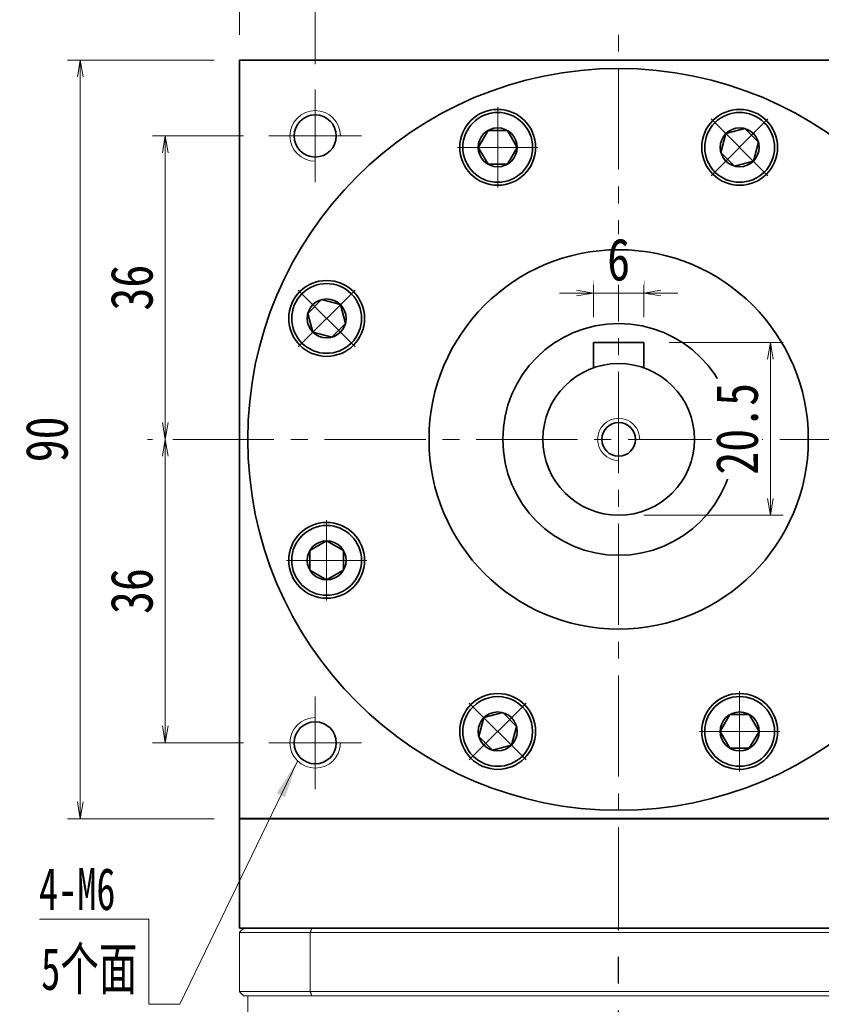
# Model space of a CAD drawing. Header units: millimetres. Extents: x -15 to 667, y 0 to 470.
# Tile 7 of 9: x 334 to 429, y 291 to 408. Entities that reach past the tile are written whole.
import ezdxf

# ---------------------------------------------------------------- set-up
doc = ezdxf.new("R2010")
doc.units = ezdxf.units.MM
doc.set_wipeout_variables(frame=1)
doc.linetypes.add('CENTER2', pattern=[28.575, 19.05, -3.175, 3.175, -3.175])
doc.linetypes.add('点画线', pattern=[18, 12, -2, 2, -2])
doc.layers.add('3中心线层', color=1, linetype='CENTER2')
for name, color, linetype, lineweight in [('EB0', 7, 'Continuous', 35), ('中心线层', 1, '点画线', 18), ('尺寸线层', 3, 'Continuous', 18), ('粗实线', 7, 'Continuous', 40), ('粗实线层', 7, 'Continuous', 35)]:
    doc.layers.add(name, color=color, linetype=linetype, lineweight=lineweight)
doc.styles.add('宋体', font='SimSun.ttf', dxfattribs={"width": 0.8})
doc.styles.add('标准', font='txt', dxfattribs={"width": 0.667})
doc.dimstyles.new('A水平标注$0', dxfattribs={"dimtxt": 3.5, "dimasz": 2, "dimexe": 1.5, "dimexo": 3, "dimgap": 1.1, "dimtad": 1, "dimtoh": 1, "dimdec": 4, "dimdsep": 46, "dimtxsty": '宋体', "dimblk": 'OPEN', "dimcen": 3, "dimclrd": 3, "dimclre": 3, "dimclrt": 6, "dimadec": 0, "dimazin": 0, "dimtm": 1e-09, "dimtfac": 1, "dimtdec": 4, "dimtix": 1, "dimtmove": 0, "dimatfit": 3, "dimldrblk": 'OPEN', "dimfxl": 0, "dimlwd": 13, "dimlwe": 13, "dimarcsym": 0})

# ---------------------------------------------------------------- blocks, each defined once
blk = doc.blocks.new('_Open')
at = {"color": 0, "linetype": 'ByBlock', "lineweight": -2}
for p, q in [((-1, 0.167), (0, 0)), ((-1, -0.167), (0, 0)), ((0, 0), (-1, 0))]:
    blk.add_line(p, q, dxfattribs=at)
blk = doc.blocks.new('*D14')
at = {"layer": 'Defpoints', "color": 0, "transparency": 16777216}
for p in [(449.89, 425.82), (359.89, 403.16), (449.89, 403.16)]:
    blk.add_point(p, dxfattribs=at)
at = {"layer": '尺寸线层', "color": 3, "lineweight": 13, "transparency": 16777216}
for p, q in [((359.89, 406.16), (359.89, 427.32)), ((449.89, 406.16), (449.89, 427.32)), ((361.89, 425.82), (447.89, 425.82))]:
    blk.add_line(p, q, dxfattribs=at)
at = {"layer": '尺寸线层', "color": 3, "lineweight": 13, "transparency": 16777216, "xscale": 2, "yscale": 2, "zscale": 2, "rotation": 180}
blk.add_blockref('_Open', (359.89, 425.82), dxfattribs=at)
at = {"layer": '尺寸线层', "color": 3, "lineweight": 13, "transparency": 16777216, "xscale": 2, "yscale": 2, "zscale": 2}
blk.add_blockref('_Open', (449.89, 425.82), dxfattribs=at)
at = {"layer": '尺寸线层', "color": 6, "transparency": 16777216, "insert": (403.76, 429.76), "char_height": 5, "attachment_point": 5, "style": '宋体', "bg_fill": 3, "box_fill_scale": 1.1, "bg_fill_color": 257, "bg_fill_transparency": 0}
blk.add_mtext('90', dxfattribs=at)
blk = doc.blocks.new('*D15')
at = {"layer": 'Defpoints', "color": 0, "transparency": 16777216}
for p in [(368.89, 410.77), (404.89, 406.16), (368.89, 399.66)]:
    blk.add_point(p, dxfattribs=at)
at = {"layer": '尺寸线层', "color": 3, "lineweight": 13, "transparency": 16777216}
for p, q in [((368.89, 402.66), (368.89, 412.27)), ((404.89, 409.16), (404.89, 412.27)), ((402.89, 410.77), (370.89, 410.77))]:
    blk.add_line(p, q, dxfattribs=at)
at = {"layer": '尺寸线层', "color": 3, "lineweight": 13, "transparency": 16777216, "xscale": 2, "yscale": 2, "zscale": 2, "rotation": 180}
blk.add_blockref('_Open', (368.89, 410.77), dxfattribs=at)
at = {"layer": '尺寸线层', "color": 3, "lineweight": 13, "transparency": 16777216, "xscale": 2, "yscale": 2, "zscale": 2}
blk.add_blockref('_Open', (404.89, 410.77), dxfattribs=at)
at = {"layer": '尺寸线层', "color": 6, "transparency": 16777216, "insert": (386.89, 414.72), "char_height": 5, "attachment_point": 5, "style": '宋体', "bg_fill": 3, "box_fill_scale": 1.1, "bg_fill_color": 257, "bg_fill_transparency": 0}
blk.add_mtext('36', dxfattribs=at)
blk = doc.blocks.new('*D16')
at = {"layer": 'Defpoints', "color": 0, "transparency": 16777216}
for p in [(440.89, 410.77), (404.89, 406.16), (440.89, 399.66)]:
    blk.add_point(p, dxfattribs=at)
at = {"layer": '尺寸线层', "color": 3, "lineweight": 13, "transparency": 16777216}
for p, q in [((404.89, 409.16), (404.89, 412.27)), ((440.89, 402.66), (440.89, 412.27)), ((406.89, 410.77), (438.89, 410.77))]:
    blk.add_line(p, q, dxfattribs=at)
at = {"layer": '尺寸线层', "color": 3, "lineweight": 13, "transparency": 16777216, "xscale": 2, "yscale": 2, "zscale": 2, "rotation": 180}
blk.add_blockref('_Open', (404.89, 410.77), dxfattribs=at)
at = {"layer": '尺寸线层', "color": 3, "lineweight": 13, "transparency": 16777216, "xscale": 2, "yscale": 2, "zscale": 2}
blk.add_blockref('_Open', (440.89, 410.77), dxfattribs=at)
at = {"layer": '尺寸线层', "color": 6, "transparency": 16777216, "insert": (422.89, 414.72), "char_height": 5, "attachment_point": 5, "style": '宋体', "bg_fill": 3, "box_fill_scale": 1.1, "bg_fill_color": 257, "bg_fill_transparency": 0}
blk.add_mtext('36', dxfattribs=at)
blk = doc.blocks.new('*D17')
at = {"layer": 'Defpoints', "color": 0, "transparency": 16777216}
for p in [(363.39, 394.16), (351.09, 358.16), (352, 358.16)]:
    blk.add_point(p, dxfattribs=at)
at = {"layer": '尺寸线层', "color": 3, "lineweight": 13, "transparency": 16777216}
for p, q in [((360.39, 394.16), (349.59, 394.16)), ((351.09, 392.16), (351.09, 360.16)), ((349, 358.16), (349.59, 358.16))]:
    blk.add_line(p, q, dxfattribs=at)
at = {"layer": '尺寸线层', "color": 3, "lineweight": 13, "transparency": 16777216, "xscale": 2, "yscale": 2, "zscale": 2}
for p, rotation in [((351.09, 394.16), 90), ((351.09, 358.16), 270)]:
    blk.add_blockref('_Open', p, dxfattribs=dict(at, rotation=rotation))
at = {"layer": '尺寸线层', "color": 6, "transparency": 16777216, "insert": (347.14, 376.16), "char_height": 5, "attachment_point": 5, "rotation": 90, "style": '宋体', "bg_fill": 3, "box_fill_scale": 1.1, "bg_fill_color": 257, "bg_fill_transparency": 0}
blk.add_mtext('36', dxfattribs=at)
blk = doc.blocks.new('*D18')
at = {"layer": 'Defpoints', "color": 0, "transparency": 16777216}
for p in [(352, 358.16), (351.09, 322.16), (363.39, 322.16)]:
    blk.add_point(p, dxfattribs=at)
at = {"layer": '尺寸线层', "color": 3, "lineweight": 13, "transparency": 16777216}
for p, q in [((349, 358.16), (349.59, 358.16)), ((351.09, 356.16), (351.09, 324.16)), ((360.39, 322.16), (349.59, 322.16))]:
    blk.add_line(p, q, dxfattribs=at)
at = {"layer": '尺寸线层', "color": 3, "lineweight": 13, "transparency": 16777216, "xscale": 2, "yscale": 2, "zscale": 2}
for p, rotation in [((351.09, 358.16), 90), ((351.09, 322.16), 270)]:
    blk.add_blockref('_Open', p, dxfattribs=dict(at, rotation=rotation))
at = {"layer": '尺寸线层', "color": 6, "transparency": 16777216, "insert": (347.14, 340.16), "char_height": 5, "attachment_point": 5, "rotation": 90, "style": '宋体', "bg_fill": 3, "box_fill_scale": 1.1, "bg_fill_color": 257, "bg_fill_transparency": 0}
blk.add_mtext('36', dxfattribs=at)
blk = doc.blocks.new('*D22')
at = {"layer": 'Defpoints', "color": 0, "transparency": 16777216}
for p in [(407.89, 369.66), (404.89, 349.16), (422.89, 349.16)]:
    blk.add_point(p, dxfattribs=at)
at = {"layer": '尺寸线层', "color": 3, "lineweight": 13, "transparency": 16777216}
for p, q in [((410.89, 369.66), (424.39, 369.66)), ((422.89, 367.66), (422.89, 351.16)), ((407.89, 349.16), (424.39, 349.16))]:
    blk.add_line(p, q, dxfattribs=at)
at = {"layer": '尺寸线层', "color": 3, "lineweight": 13, "transparency": 16777216, "xscale": 2, "yscale": 2, "zscale": 2}
for p, rotation in [((422.89, 369.66), 90), ((422.89, 349.16), 270)]:
    blk.add_blockref('_Open', p, dxfattribs=dict(at, rotation=rotation))
at = {"layer": '尺寸线层', "color": 6, "transparency": 16777216, "insert": (418.95, 359.41), "char_height": 5, "attachment_point": 5, "rotation": 90, "style": '宋体', "bg_fill": 3, "box_fill_scale": 1.1, "bg_fill_color": 257, "bg_fill_transparency": 0}
blk.add_mtext('20.5', dxfattribs=at)
blk = doc.blocks.new('*D34')
at = {"layer": 'Defpoints', "color": 0, "transparency": 16777216}
for p in [(401.89, 375.51), (401.89, 369.66), (407.89, 369.66)]:
    blk.add_point(p, dxfattribs=at)
at = {"layer": '尺寸线层', "color": 3, "lineweight": 13, "transparency": 16777216}
for p, q in [((401.89, 372.66), (401.89, 377.01)), ((407.89, 372.66), (407.89, 377.01)), ((399.89, 375.51), (397.89, 375.51)), ((407.89, 375.51), (401.89, 375.51)), ((409.89, 375.51), (411.89, 375.51))]:
    blk.add_line(p, q, dxfattribs=at)
at = {"layer": '尺寸线层', "color": 3, "lineweight": 13, "transparency": 16777216, "xscale": 2, "yscale": 2, "zscale": 2}
blk.add_blockref('_Open', (401.89, 375.51), dxfattribs=at)
at = {"layer": '尺寸线层', "color": 3, "lineweight": 13, "transparency": 16777216, "xscale": 2, "yscale": 2, "zscale": 2, "rotation": 180}
blk.add_blockref('_Open', (407.89, 375.51), dxfattribs=at)
at = {"layer": '尺寸线层', "color": 6, "transparency": 16777216, "insert": (404.89, 379.46), "char_height": 5, "attachment_point": 5, "style": '宋体', "bg_fill": 3, "box_fill_scale": 1.1, "bg_fill_color": 257, "bg_fill_transparency": 0}
blk.add_mtext('6', dxfattribs=at)
blk = doc.blocks.new('*X6')
at = {"layer": '中心线层', "linetype": '点画线', "lineweight": 18}
for p, q in [((0, -4.76), (0, 4.76)), ((-4.76, 0), (4.76, 0))]:
    blk.add_line(p, q, dxfattribs=at)
at = {"layer": '粗实线层'}
for p, q in [((-2.31, 0), (-1.15, 2)), ((-1.15, 2), (1.15, 2)), ((2.31, 0), (1.15, 2)), ((2.31, 0), (1.15, 2)), ((-2.31, 0), (-1.15, -2)), ((2.31, 0), (1.15, -2)), ((-1.15, -2), (1.15, -2))]:
    blk.add_line(p, q, dxfattribs=at)
blk.add_circle((0, 0), 2.31, dxfattribs=at)
for start, end in [(0, 180), (180, 360)]:
    blk.add_arc((0, 0), 4.14, start, end, dxfattribs=at)
blk = doc.blocks.new('*D35')
at = {"layer": 'Defpoints', "color": 0, "transparency": 16777216}
for p in [(359.89, 403.16), (341.01, 313.16), (359.89, 313.16)]:
    blk.add_point(p, dxfattribs=at)
at = {"layer": '尺寸线层', "color": 3, "lineweight": 13, "transparency": 16777216}
for p, q in [((356.89, 403.16), (339.51, 403.16)), ((341.01, 401.16), (341.01, 315.16)), ((356.89, 313.16), (339.51, 313.16))]:
    blk.add_line(p, q, dxfattribs=at)
at = {"layer": '尺寸线层', "color": 3, "lineweight": 13, "transparency": 16777216, "xscale": 2, "yscale": 2, "zscale": 2}
for p, rotation in [((341.01, 403.16), 90), ((341.01, 313.16), 270)]:
    blk.add_blockref('_Open', p, dxfattribs=dict(at, rotation=rotation))
at = {"layer": '尺寸线层', "color": 6, "transparency": 16777216, "insert": (337.07, 358.16), "char_height": 5, "attachment_point": 5, "rotation": 90, "style": '宋体', "bg_fill": 3, "box_fill_scale": 1.1, "bg_fill_color": 257, "bg_fill_transparency": 0}
blk.add_mtext('90', dxfattribs=at)

msp = doc.modelspace()

# ---------------------------------------------------------------- hatches: boundary and pattern name
at = {"layer": '尺寸线层', "linetype": 'Continuous'}
msp.add_hatch(color=0, dxfattribs=at).paths.add_polyline_path([(366.76799, 319.99389), (365.31665, 315.69738), (364.30371, 316.18683)], flags=0)

# ---------------------------------------------------------------- linework, layer by layer
at = {"color": 7, "linetype": 'Continuous', "lineweight": 15}
for p, q in [((359.88785, 299.65532), (368.2955, 299.65532)), ((359.88785, 292.65532), (359.88785, 299.65532)), ((368.47357, 300.15532), (360.38785, 300.15532)), ((368.2955, 299.65532), (441.4802, 299.65532)), ((368.2955, 299.65532), (368.2955, 292.65532)), ((441.30213, 300.15532), (368.47357, 300.15532)), ((368.2955, 292.65532), (359.88785, 292.65532)), ((360.38785, 292.15532), (368.47357, 292.15532)), ((441.4802, 292.65532), (368.2955, 292.65532)), ((368.47357, 292.15532), (441.30213, 292.15532))]:
    msp.add_line(p, q, dxfattribs=at)
for points in [[(360.38785, 300.15532), (359.88785, 299.65532)], [(368.47357, 300.15532), (368.2955, 299.65532)], [(359.88785, 292.65532), (360.38785, 292.15532)], [(360.88785, 266.15532), (360.88785, 292.15532)], [(368.2955, 292.65532), (368.47357, 292.15532)]]:
    msp.add_open_spline(points, degree=1, dxfattribs=at)
at = {"layer": '3中心线层'}
msp.add_line((404.89135, 185.64142), (404.88931, 300.15532), dxfattribs=at)
at = {"layer": 'EB0'}
msp.add_line((449.88931, 300.15532), (359.88931, 300.15532), dxfattribs=at)
at = {"layer": '中心线层'}
for p, q in [((404.88931, 300.15532), (404.88931, 406.15532)), ((368.88931, 388.65532), (368.88931, 399.65532)), ((363.38931, 394.15532), (374.38931, 394.15532)), ((351.99743, 358.15532), (456.54143, 358.15532)), ((368.88931, 316.65532), (368.88931, 327.65532)), ((374.38931, 322.15532), (363.38931, 322.15532))]:
    msp.add_line(p, q, dxfattribs=at)
at = {"layer": '尺寸线层', "color": 0, "linetype": 'Continuous'}
msp.add_line((366.76799, 319.99389), (352.82442, 291.13695), dxfattribs=at)
at = {"layer": '尺寸线层', "color": 0}
for p, q in [((349.1508, 301.22605), (336.17588, 301.22605)), ((349.1508, 291.13695), (349.1508, 301.22605)), ((352.82442, 291.13695), (349.1508, 291.13695))]:
    msp.add_line(p, q, dxfattribs=at)
at = {"layer": '粗实线', "lineweight": 40}
msp.add_line((449.88931, 313.15532), (359.88931, 313.15532), dxfattribs=at)
at = {"layer": '粗实线层'}
for p, q in [((359.88931, 403.15532), (449.88931, 403.15532)), ((359.88931, 313.15532), (359.88931, 403.15532)), ((407.88931, 369.65532), (401.88931, 369.65532)), ((401.88931, 369.65532), (401.88931, 366.6406)), ((407.88931, 369.65532), (407.88931, 366.6406)), ((359.88931, 313.15532), (359.88931, 300.15532))]:
    msp.add_line(p, q, dxfattribs=at)
for centre, radius in [((390.53868, 392.8008), 4.5), ((419.23994, 392.8008), 4.5), ((368.88931, 394.15532), 2.5), ((370.24383, 372.50595), 4.5), ((404.88931, 358.15532), 13.75), ((370.24383, 343.80469), 4.5), ((390.53868, 323.50984), 4.5), ((419.23994, 323.50984), 4.5), ((368.88931, 322.15532), 2.5)]:
    msp.add_circle(centre, radius, dxfattribs=at)
at = {"layer": '粗实线层', "lineweight": 18}
for centre, start, end in [((368.88931, 394.15532), 360, 270), ((368.88931, 322.15532), 90, 360)]:
    msp.add_arc(centre, 3, start, end, dxfattribs=at)

# ---------------------------------------------------------------- texts
at = {"layer": '尺寸线层', "color": 0}
for s, style, width, p in [('4-M6', '标准', 0.667, (336.11817, 302.32537)), ('5个面', '宋体', 0.67, (336.37055, 292.85247))]:
    msp.add_text(s, height=5, dxfattribs=dict(at, style=style, width=width)).set_placement(p)

# ---------------------------------------------------------------- next in the draw order: dimensions: what is measured, and where the dimension line sits
at = {"layer": '尺寸线层'}
dim = msp.add_linear_dim(base=(449.88931, 425.8155), p1=(359.88931, 403.15532), p2=(449.88931, 403.15532), dimstyle='A水平标注$0', override={"dimtxt": 5, "dimgap": 1.5, "dimdec": 1, "dimpost": '<>', "dimblk": 'Open', "dimtvp": 0.1, "dimtfill": 1, "dimtfillclr": 256}, dxfattribs=at)
dim.commit()
dim.dimension.update_dxf_attribs({"geometry": '*D14', "text_midpoint": (403.75651, 425.8155), "dimtype": 160})
dim = msp.add_linear_dim(base=(351.08626, 358.15532), p1=(363.38931, 394.15532), p2=(351.99743, 358.15532), angle=270, dimstyle='A水平标注$0', override={"dimtxt": 5, "dimgap": 1.5, "dimdec": 1, "dimpost": '<>', "dimblk": 'Open', "dimtvp": 0.1, "dimtfill": 1, "dimtfillclr": 256}, dxfattribs=at)
dim.commit()
dim.dimension.update_dxf_attribs({"geometry": '*D17', "text_midpoint": (347.14213, 376.15532)})

# ---------------------------------------------------------------- next in the draw order: dimensions: what is measured, and where the dimension line sits
dim = msp.add_linear_dim(base=(368.88931, 410.77255), p1=(404.88931, 406.15532), p2=(368.88931, 399.65532), dimstyle='A水平标注$0', override={"dimtxt": 5, "dimgap": 1.5, "dimdec": 1, "dimpost": '<>', "dimblk": 'Open', "dimtvp": 0.1, "dimtfill": 1, "dimtfillclr": 256}, dxfattribs=at)
dim.commit()
dim.dimension.update_dxf_attribs({"geometry": '*D15', "text_midpoint": (386.88931, 414.71668)})
dim = msp.add_linear_dim(base=(351.08626, 322.15532), p1=(351.99743, 358.15532), p2=(363.38931, 322.15532), angle=270, dimstyle='A水平标注$0', override={"dimtxt": 5, "dimgap": 1.5, "dimdec": 1, "dimpost": '<>', "dimblk": 'Open', "dimtvp": 0.1, "dimtfill": 1, "dimtfillclr": 256}, dxfattribs=at)
dim.commit()
dim.dimension.update_dxf_attribs({"geometry": '*D18', "text_midpoint": (347.14213, 340.15532)})

# ---------------------------------------------------------------- next in the draw order: dimensions: what is measured, and where the dimension line sits
dim = msp.add_linear_dim(base=(440.88931, 410.77255), p1=(404.88931, 406.15532), p2=(440.88931, 399.65532), dimstyle='A水平标注$0', override={"dimtxt": 5, "dimgap": 1.5, "dimdec": 1, "dimpost": '<>', "dimblk": 'Open', "dimtvp": 0.1, "dimtfill": 1, "dimtfillclr": 256}, dxfattribs=at)
dim.commit()
dim.dimension.update_dxf_attribs({"geometry": '*D16', "text_midpoint": (422.88931, 414.71668)})
dim = msp.add_linear_dim(base=(341.00952, 313.15532), p1=(359.88931, 403.15532), p2=(359.88931, 313.15532), angle=270, dimstyle='A水平标注$0', override={"dimtxt": 5, "dimgap": 1.5, "dimdec": 1, "dimpost": '<>', "dimblk": 'Open', "dimtvp": 0.1, "dimtfill": 1, "dimtfillclr": 256}, dxfattribs=at)
dim.commit()
dim.dimension.update_dxf_attribs({"geometry": '*D35', "text_midpoint": (337.06539, 358.15532)})

# ---------------------------------------------------------------- next in the draw order: linework, layer by layer
at = {"layer": '粗实线层'}
msp.add_circle((404.88931, 358.15532), 44, dxfattribs=at)

# ---------------------------------------------------------------- next in the draw order: dimensions: what is measured, and where the dimension line sits
at = {"layer": '尺寸线层'}
dim = msp.add_linear_dim(base=(422.88931, 349.15532), p1=(407.88931, 369.65532), p2=(404.88931, 349.15532), angle=270, dimstyle='A水平标注$0', override={"dimtxt": 5, "dimgap": 1.5, "dimdec": 1, "dimpost": '<>', "dimblk": 'Open', "dimtvp": 0.1, "dimtfill": 1, "dimtfillclr": 256}, dxfattribs=at)
dim.commit()
dim.dimension.update_dxf_attribs({"geometry": '*D22', "text_midpoint": (418.94517, 359.40532)})

# ---------------------------------------------------------------- next in the draw order: wipeouts: each hides what was drawn before it
for points in [[(394.67868, 392.8008), (394.67861, 392.82507), (394.6784, 392.84933), (394.67804, 392.87359), (394.67754, 392.89785), (394.6769, 392.9221), (394.67612, 392.94635), (394.6752, 392.9706), (394.67413, 392.99484), (394.67292, 393.01907), (394.67157, 393.0433), (394.67008, 393.06751), (394.66845, 393.09172), (394.66667, 393.11592), (394.66475, 393.14011), (394.66269, 393.16428), (394.66049, 393.18845), (394.65815, 393.21259), (394.65567, 393.23673), (394.65304, 393.26085), (394.65027, 393.28496), (394.64737, 393.30904), (394.64432, 393.33311), (394.64113, 393.35717), (394.63779, 393.3812), (394.63432, 393.40521), (394.63071, 393.42921), (394.62696, 393.45318), (394.62306, 393.47713), (394.61903, 393.50105), (394.61486, 393.52495), (394.61486, 393.52495), (394.57679, 393.71364), (394.52999, 393.90036), (394.47457, 394.08469), (394.41064, 394.26626), (394.33833, 394.44465), (394.25782, 394.61949), (394.16926, 394.7904), (394.07285, 394.95701), (393.96881, 395.11895), (393.85735, 395.27589), (393.73871, 395.42747), (393.61316, 395.57338), (393.48096, 395.71329), (393.3424, 395.84691), (393.19778, 395.97394), (393.04741, 396.09411), (392.89162, 396.20716), (392.73074, 396.31285), (392.56512, 396.41095), (392.39512, 396.50124), (392.22111, 396.58353), (392.04346, 396.65765), (391.86256, 396.72342), (391.67879, 396.78072), (391.49257, 396.82941), (391.30428, 396.8694), (391.11433, 396.90059), (390.92314, 396.92291), (390.73112, 396.93633), (390.53868, 396.9408), (390.53868, 396.9408), (390.34624, 396.93633), (390.15422, 396.92291), (389.96303, 396.90059), (389.77309, 396.8694), (389.58479, 396.82941), (389.39857, 396.78072), (389.2148, 396.72342), (389.0339, 396.65765), (388.85625, 396.58353), (388.68224, 396.50124), (388.51224, 396.41095), (388.34662, 396.31285), (388.18574, 396.20716), (388.02995, 396.09411), (387.87958, 395.97394), (387.73496, 395.84691), (387.5964, 395.71329), (387.4642, 395.57338), (387.33865, 395.42747), (387.22001, 395.27589), (387.10855, 395.11895), (387.00451, 394.95701), (386.9081, 394.7904), (386.81954, 394.61949), (386.73903, 394.44465), (386.66672, 394.26626), (386.60279, 394.08469), (386.54737, 393.90036), (386.50057, 393.71364), (386.4625, 393.52495), (386.4625, 393.52495), (386.45833, 393.50105), (386.4543, 393.47713), (386.4504, 393.45318), (386.44665, 393.42921), (386.44304, 393.40521), (386.43957, 393.3812), (386.43623, 393.35717), (386.43304, 393.33311), (386.43, 393.30904), (386.42709, 393.28496), (386.42432, 393.26085), (386.42169, 393.23673), (386.41921, 393.21259), (386.41687, 393.18845), (386.41467, 393.16428), (386.41261, 393.14011), (386.41069, 393.11592), (386.40891, 393.09172), (386.40728, 393.06751), (386.40579, 393.0433), (386.40444, 393.01907), (386.40323, 392.99484), (386.40216, 392.9706), (386.40124, 392.94635), (386.40046, 392.9221), (386.39982, 392.89785), (386.39932, 392.87359), (386.39896, 392.84933), (386.39875, 392.82507), (386.39868, 392.8008), (386.39868, 392.8008), (386.40435, 392.58413), (386.42136, 392.36806), (386.44965, 392.15316), (386.48915, 391.94005), (386.53975, 391.72929), (386.60131, 391.52147), (386.67366, 391.31716), (386.7566, 391.11691), (386.84991, 390.92128), (386.95334, 390.7308), (387.06658, 390.546), (387.18935, 390.36737), (387.3213, 390.19542), (387.46206, 390.0306), (387.61126, 389.87338), (387.76848, 389.72418), (387.93329, 389.58342), (388.10525, 389.45147), (388.28387, 389.32871), (388.46868, 389.21546), (388.65916, 389.11204), (388.85479, 389.01873), (389.05504, 388.93578), (389.25935, 388.86343), (389.46717, 388.80187), (389.67793, 388.75127), (389.89104, 388.71177), (390.10593, 388.68348), (390.32201, 388.66648), (390.53868, 388.6608), (390.53868, 388.6608), (390.75535, 388.66648), (390.97143, 388.68348), (391.18632, 388.71177), (391.39943, 388.75127), (391.61019, 388.80187), (391.81801, 388.86343), (392.02232, 388.93578), (392.22257, 389.01873), (392.4182, 389.11204), (392.60868, 389.21546), (392.79349, 389.32871), (392.97211, 389.45147), (393.14407, 389.58342), (393.30888, 389.72418), (393.4661, 389.87338), (393.6153, 390.0306), (393.75606, 390.19542), (393.88801, 390.36737), (394.01078, 390.546), (394.12403, 390.7308), (394.22745, 390.92128), (394.32076, 391.11691), (394.4037, 391.31716), (394.47605, 391.52147), (394.53761, 391.72929), (394.58821, 391.94005), (394.62771, 392.15316), (394.656, 392.36806), (394.67301, 392.58413)], [(422.16736, 389.87338), (422.18447, 389.89059), (422.20147, 389.90789), (422.21837, 389.9253), (422.23518, 389.94281), (422.25187, 389.96041), (422.26847, 389.97811), (422.28496, 389.99591), (422.30135, 390.0138), (422.31763, 390.03179), (422.3338, 390.04988), (422.34987, 390.06805), (422.36583, 390.08633), (422.38169, 390.10469), (422.39743, 390.12315), (422.41307, 390.1417), (422.4286, 390.16035), (422.44402, 390.17908), (422.45933, 390.1979), (422.47453, 390.21681), (422.48962, 390.23582), (422.5046, 390.2549), (422.51946, 390.27408), (422.53421, 390.29335), (422.54885, 390.31269), (422.56338, 390.33213), (422.57779, 390.35165), (422.59208, 390.37125), (422.60627, 390.39094), (422.62033, 390.41071), (422.63428, 390.43056), (422.63428, 390.43056), (422.74079, 390.5909), (422.83972, 390.75602), (422.93088, 390.92556), (423.01406, 391.09915), (423.08907, 391.27642), (423.15577, 391.45698), (423.214, 391.64045), (423.26364, 391.82643), (423.30458, 392.01452), (423.33674, 392.2043), (423.36004, 392.39537), (423.37443, 392.58733), (423.37988, 392.77974), (423.37639, 392.97219), (423.36395, 393.16428), (423.3426, 393.35558), (423.31238, 393.54569), (423.27335, 393.73418), (423.2256, 393.92065), (423.16924, 394.1047), (423.10439, 394.28594), (423.03118, 394.46396), (422.94977, 394.63839), (422.86035, 394.80885), (422.76309, 394.97496), (422.65823, 395.13638), (422.54597, 395.29274), (422.42656, 395.44372), (422.30027, 395.58899), (422.16736, 395.72823), (422.16736, 395.72823), (422.02812, 395.86114), (421.88286, 395.98743), (421.73188, 396.10683), (421.57551, 396.21909), (421.4141, 396.32396), (421.24798, 396.42121), (421.07753, 396.51064), (420.9031, 396.59204), (420.72507, 396.66525), (420.54384, 396.73011), (420.35979, 396.78647), (420.17331, 396.83422), (419.98482, 396.87324), (419.79472, 396.90346), (419.60342, 396.92482), (419.41133, 396.93725), (419.21887, 396.94075), (419.02646, 396.9353), (418.83451, 396.9209), (418.64343, 396.89761), (418.45365, 396.86545), (418.26556, 396.82451), (418.07959, 396.77487), (417.89612, 396.71664), (417.71555, 396.64994), (417.53828, 396.57492), (417.36469, 396.49174), (417.19515, 396.40059), (417.03004, 396.30165), (416.8697, 396.19515), (416.8697, 396.19515), (416.84985, 396.1812), (416.83008, 396.16713), (416.81039, 396.15295), (416.79078, 396.13865), (416.77126, 396.12424), (416.75183, 396.10972), (416.73248, 396.09508), (416.71322, 396.08033), (416.69404, 396.06546), (416.67495, 396.05049), (416.65595, 396.0354), (416.63704, 396.0202), (416.61821, 396.00489), (416.59948, 395.98947), (416.58084, 395.97394), (416.56229, 395.9583), (416.54383, 395.94255), (416.52546, 395.9267), (416.50719, 395.91074), (416.48901, 395.89467), (416.47093, 395.87849), (416.45294, 395.86221), (416.43504, 395.84583), (416.41724, 395.82933), (416.39954, 395.81274), (416.38194, 395.79604), (416.36444, 395.77924), (416.34703, 395.76234), (416.32972, 395.74533), (416.31252, 395.72823), (416.31252, 395.72823), (416.16332, 395.571), (416.02255, 395.40619), (415.89061, 395.23423), (415.76784, 395.05561), (415.65459, 394.8708), (415.55117, 394.68032), (415.45786, 394.48469), (415.37491, 394.28445), (415.30256, 394.08013), (415.241, 393.87231), (415.19041, 393.66156), (415.15091, 393.44844), (415.12262, 393.23355), (415.10561, 393.01747), (415.09994, 392.8008), (415.10561, 392.58413), (415.12262, 392.36806), (415.15091, 392.15316), (415.19041, 391.94005), (415.241, 391.72929), (415.30256, 391.52147), (415.37491, 391.31716), (415.45786, 391.11691), (415.55117, 390.92128), (415.65459, 390.7308), (415.76784, 390.546), (415.89061, 390.36737), (416.02255, 390.19542), (416.16332, 390.0306), (416.31252, 389.87338), (416.31252, 389.87338), (416.46974, 389.72418), (416.63455, 389.58342), (416.80651, 389.45147), (416.98513, 389.32871), (417.16994, 389.21546), (417.36042, 389.11204), (417.55605, 389.01873), (417.75629, 388.93578), (417.96061, 388.86343), (418.16843, 388.80187), (418.37918, 388.75127), (418.5923, 388.71177), (418.80719, 388.68348), (419.02327, 388.66648), (419.23994, 388.6608), (419.45661, 388.66648), (419.67269, 388.68348), (419.88758, 388.71177), (420.10069, 388.75127), (420.31145, 388.80187), (420.51927, 388.86343), (420.72358, 388.93578), (420.92383, 389.01873), (421.11946, 389.11204), (421.30994, 389.21546), (421.49474, 389.32871), (421.67337, 389.45147), (421.84532, 389.58342), (422.01014, 389.72418)], [(373.17125, 375.43337), (373.15404, 375.45048), (373.13673, 375.46748), (373.11933, 375.48439), (373.10182, 375.50119), (373.08422, 375.51789), (373.06652, 375.53448), (373.04872, 375.55097), (373.03083, 375.56736), (373.01284, 375.58364), (372.99475, 375.59981), (372.97658, 375.61588), (372.9583, 375.63185), (372.93994, 375.6477), (372.92148, 375.66345), (372.90293, 375.67909), (372.88428, 375.69461), (372.86555, 375.71003), (372.84673, 375.72534), (372.82782, 375.74054), (372.80881, 375.75563), (372.78972, 375.77061), (372.77055, 375.78547), (372.75128, 375.80023), (372.73194, 375.81486), (372.7125, 375.82939), (372.69298, 375.8438), (372.67338, 375.8581), (372.65369, 375.87228), (372.63392, 375.88634), (372.61407, 375.90029), (372.61407, 375.90029), (372.45373, 376.0068), (372.28861, 376.10574), (372.11907, 376.19689), (371.94548, 376.28007), (371.76821, 376.35509), (371.58765, 376.42178), (371.40418, 376.48001), (371.2182, 376.52965), (371.03011, 376.5706), (370.84033, 376.60275), (370.64926, 376.62605), (370.4573, 376.64044), (370.26489, 376.6459), (370.07244, 376.6424), (369.88035, 376.62996), (369.68905, 376.60861), (369.49894, 376.57839), (369.31045, 376.53936), (369.12398, 376.49162), (368.93993, 376.43526), (368.75869, 376.3704), (368.58067, 376.29719), (368.40624, 376.21578), (368.23578, 376.12636), (368.06967, 376.02911), (367.90825, 375.92424), (367.75189, 375.81198), (367.60091, 375.69258), (367.45564, 375.56628), (367.3164, 375.43337), (367.3164, 375.43337), (367.18349, 375.29413), (367.0572, 375.14887), (366.9378, 374.99789), (366.82554, 374.84152), (366.72067, 374.68011), (366.62342, 374.51399), (366.53399, 374.34354), (366.45259, 374.16911), (366.37938, 373.99109), (366.31452, 373.80985), (366.25816, 373.6258), (366.21041, 373.43932), (366.17139, 373.25083), (366.14117, 373.06073), (366.11981, 372.86943), (366.10738, 372.67734), (366.10388, 372.48488), (366.10933, 372.29247), (366.12373, 372.10052), (366.14702, 371.90945), (366.17918, 371.71966), (366.22012, 371.53158), (366.26976, 371.3456), (366.32799, 371.16213), (366.39469, 370.98156), (366.46971, 370.80429), (366.55288, 370.6307), (366.64404, 370.46117), (366.74298, 370.29605), (366.84948, 370.13571), (366.84948, 370.13571), (366.86343, 370.11586), (366.8775, 370.09609), (366.89168, 370.0764), (366.90598, 370.0568), (366.92039, 370.03728), (366.93491, 370.01784), (366.94955, 369.99849), (366.9643, 369.97923), (366.97917, 369.96005), (366.99414, 369.94096), (367.00923, 369.92196), (367.02443, 369.90305), (367.03974, 369.88423), (367.05516, 369.86549), (367.07069, 369.84685), (367.08633, 369.8283), (367.10208, 369.80984), (367.11793, 369.79147), (367.13389, 369.7732), (367.14996, 369.75502), (367.16614, 369.73694), (367.18242, 369.71895), (367.1988, 369.70105), (367.2153, 369.68326), (367.23189, 369.66556), (367.24859, 369.64795), (367.26539, 369.63045), (367.28229, 369.61304), (367.2993, 369.59573), (367.3164, 369.57853), (367.3164, 369.57853), (367.47363, 369.42933), (367.63844, 369.28857), (367.8104, 369.15662), (367.98902, 369.03385), (368.17383, 368.9206), (368.36431, 368.81718), (368.55994, 368.72387), (368.76018, 368.64093), (368.9645, 368.56858), (369.17232, 368.50702), (369.38307, 368.45642), (369.59619, 368.41692), (369.81108, 368.38863), (370.02716, 368.37162), (370.24383, 368.36595), (370.4605, 368.37162), (370.67657, 368.38863), (370.89147, 368.41692), (371.10458, 368.45642), (371.31534, 368.50702), (371.52316, 368.56858), (371.72747, 368.64093), (371.92772, 368.72387), (372.12335, 368.81718), (372.31383, 368.9206), (372.49863, 369.03385), (372.67726, 369.15662), (372.84921, 369.28857), (373.01403, 369.42933), (373.17125, 369.57853), (373.17125, 369.57853), (373.32045, 369.73575), (373.46121, 369.90056), (373.59316, 370.07252), (373.71592, 370.25114), (373.82917, 370.43595), (373.93259, 370.62643), (374.0259, 370.82206), (374.10885, 371.02231), (374.1812, 371.22662), (374.24276, 371.43444), (374.29336, 371.6452), (374.33286, 371.85831), (374.36115, 372.0732), (374.37815, 372.28928), (374.38383, 372.50595), (374.37815, 372.72262), (374.36115, 372.9387), (374.33286, 373.15359), (374.29336, 373.3667), (374.24276, 373.57746), (374.1812, 373.78528), (374.10885, 373.98959), (374.0259, 374.18984), (373.93259, 374.38547), (373.82917, 374.57595), (373.71592, 374.76076), (373.59316, 374.93938), (373.46121, 375.11134), (373.32045, 375.27615)], [(370.24383, 347.94469), (370.21956, 347.94462), (370.1953, 347.94441), (370.17104, 347.94405), (370.14678, 347.94355), (370.12253, 347.94291), (370.09828, 347.94213), (370.07403, 347.94121), (370.04979, 347.94014), (370.02556, 347.93893), (370.00133, 347.93758), (369.97712, 347.93609), (369.95291, 347.93446), (369.92871, 347.93268), (369.90452, 347.93076), (369.88035, 347.92871), (369.85618, 347.9265), (369.83204, 347.92416), (369.8079, 347.92168), (369.78378, 347.91905), (369.75967, 347.91629), (369.73559, 347.91338), (369.71151, 347.91033), (369.68746, 347.90714), (369.66343, 347.90381), (369.63942, 347.90033), (369.61542, 347.89672), (369.59145, 347.89297), (369.5675, 347.88908), (369.54358, 347.88504), (369.51968, 347.88087), (369.51968, 347.88087), (369.33099, 347.8428), (369.14427, 347.79601), (368.95994, 347.74058), (368.77837, 347.67665), (368.59998, 347.60435), (368.42514, 347.52383), (368.25423, 347.43527), (368.08762, 347.33887), (367.92568, 347.23482), (367.76874, 347.12336), (367.61716, 347.00472), (367.47125, 346.87917), (367.33134, 346.74697), (367.19772, 346.60841), (367.07069, 346.46379), (366.95052, 346.31342), (366.83747, 346.15763), (366.73178, 345.99675), (366.63368, 345.83113), (366.54339, 345.66113), (366.4611, 345.48712), (366.38698, 345.30947), (366.32121, 345.12857), (366.26391, 344.94481), (366.21522, 344.75858), (366.17523, 344.57029), (366.14404, 344.38034), (366.12172, 344.18915), (366.1083, 343.99713), (366.10383, 343.80469), (366.10383, 343.80469), (366.1083, 343.61225), (366.12172, 343.42023), (366.14404, 343.22904), (366.17523, 343.0391), (366.21522, 342.85081), (366.26391, 342.66458), (366.32121, 342.48081), (366.38698, 342.29991), (366.4611, 342.12226), (366.54339, 341.94825), (366.63368, 341.77825), (366.73178, 341.61263), (366.83747, 341.45175), (366.95052, 341.29596), (367.07069, 341.14559), (367.19772, 341.00097), (367.33134, 340.86241), (367.47125, 340.73021), (367.61716, 340.60466), (367.76874, 340.48602), (367.92568, 340.37456), (368.08762, 340.27052), (368.25423, 340.17411), (368.42514, 340.08556), (368.59998, 340.00504), (368.77837, 339.93274), (368.95994, 339.8688), (369.14427, 339.81338), (369.33099, 339.76658), (369.51968, 339.72852), (369.51968, 339.72852), (369.54358, 339.72434), (369.5675, 339.72031), (369.59145, 339.71642), (369.61542, 339.71266), (369.63942, 339.70905), (369.66343, 339.70558), (369.68746, 339.70225), (369.71151, 339.69906), (369.73559, 339.69601), (369.75967, 339.6931), (369.78378, 339.69033), (369.8079, 339.68771), (369.83204, 339.68522), (369.85618, 339.68288), (369.88035, 339.68068), (369.90452, 339.67862), (369.92871, 339.6767), (369.95291, 339.67493), (369.97712, 339.67329), (370.00133, 339.6718), (370.02556, 339.67045), (370.04979, 339.66924), (370.07403, 339.66818), (370.09828, 339.66725), (370.12253, 339.66647), (370.14678, 339.66583), (370.17104, 339.66533), (370.1953, 339.66498), (370.21956, 339.66476), (370.24383, 339.66469), (370.24383, 339.66469), (370.4605, 339.67037), (370.67657, 339.68737), (370.89147, 339.71566), (371.10458, 339.75516), (371.31534, 339.80576), (371.52316, 339.86732), (371.72747, 339.93967), (371.92772, 340.02261), (372.12335, 340.11593), (372.31383, 340.21935), (372.49863, 340.3326), (372.67726, 340.45536), (372.84921, 340.58731), (373.01403, 340.72807), (373.17125, 340.87727), (373.32045, 341.03449), (373.46121, 341.19931), (373.59316, 341.37126), (373.71592, 341.54989), (373.82917, 341.73469), (373.93259, 341.92517), (374.0259, 342.1208), (374.10885, 342.32105), (374.1812, 342.52536), (374.24276, 342.73318), (374.29336, 342.94394), (374.33286, 343.15705), (374.36115, 343.37194), (374.37815, 343.58802), (374.38383, 343.80469), (374.38383, 343.80469), (374.37815, 344.02136), (374.36115, 344.23744), (374.33286, 344.45233), (374.29336, 344.66545), (374.24276, 344.8762), (374.1812, 345.08402), (374.10885, 345.28834), (374.0259, 345.48858), (373.93259, 345.68421), (373.82917, 345.87469), (373.71592, 346.0595), (373.59316, 346.23812), (373.46121, 346.41008), (373.32045, 346.57489), (373.17125, 346.73211), (373.01403, 346.88131), (372.84921, 347.02208), (372.67726, 347.15402), (372.49863, 347.27679), (372.31383, 347.39004), (372.12335, 347.49346), (371.92772, 347.58677), (371.72747, 347.66972), (371.52316, 347.74207), (371.31534, 347.80363), (371.10458, 347.85422), (370.89147, 347.89372), (370.67657, 347.92201), (370.4605, 347.93902)], [(387.61126, 326.43726), (387.59415, 326.42005), (387.57715, 326.40275), (387.56024, 326.38534), (387.54344, 326.36784), (387.52674, 326.35023), (387.51015, 326.33253), (387.49366, 326.31473), (387.47727, 326.29684), (387.46099, 326.27885), (387.44482, 326.26077), (387.42875, 326.24259), (387.41278, 326.22431), (387.39693, 326.20595), (387.38118, 326.18749), (387.36554, 326.16894), (387.35001, 326.1503), (387.33459, 326.13156), (387.31929, 326.11274), (387.30409, 326.09383), (387.289, 326.07483), (387.27402, 326.05574), (387.25916, 326.03656), (387.2444, 326.0173), (387.22977, 325.99795), (387.21524, 325.97851), (387.20083, 325.95899), (387.18653, 325.93939), (387.17235, 325.9197), (387.15829, 325.89993), (387.14434, 325.88008), (387.14434, 325.88008), (387.03783, 325.71974), (386.93889, 325.55462), (386.84774, 325.38509), (386.76456, 325.21149), (386.68954, 325.03422), (386.62285, 324.85366), (386.56462, 324.67019), (386.51498, 324.48421), (386.47403, 324.29613), (386.44188, 324.10634), (386.41858, 323.91527), (386.40419, 323.72332), (386.39873, 323.5309), (386.40223, 323.33845), (386.41467, 323.14636), (386.43602, 322.95506), (386.46624, 322.76496), (386.50527, 322.57646), (386.55301, 322.38999), (386.60937, 322.20594), (386.67423, 322.0247), (386.74744, 321.84668), (386.82885, 321.67225), (386.91827, 321.50179), (387.01552, 321.33568), (387.12039, 321.17426), (387.23265, 321.0179), (387.35205, 320.86692), (387.47835, 320.72165), (387.61126, 320.58242), (387.61126, 320.58242), (387.7505, 320.44951), (387.89576, 320.32321), (388.04674, 320.20381), (388.20311, 320.09155), (388.36452, 319.98668), (388.53064, 319.88943), (388.70109, 319.8), (388.87552, 319.7186), (389.05354, 319.64539), (389.23478, 319.58053), (389.41883, 319.52417), (389.60531, 319.47643), (389.7938, 319.4374), (389.9839, 319.40718), (390.1752, 319.38583), (390.36729, 319.37339), (390.55975, 319.36989), (390.75216, 319.37535), (390.94411, 319.38974), (391.13518, 319.41304), (391.32497, 319.44519), (391.51305, 319.48613), (391.69903, 319.53577), (391.8825, 319.59401), (392.06307, 319.6607), (392.24034, 319.73572), (392.41393, 319.8189), (392.58346, 319.91005), (392.74858, 320.00899), (392.90892, 320.1155), (392.90892, 320.1155), (392.92877, 320.12945), (392.94854, 320.14351), (392.96823, 320.15769), (392.98783, 320.17199), (393.00735, 320.1864), (393.02679, 320.20092), (393.04614, 320.21556), (393.0654, 320.23031), (393.08458, 320.24518), (393.10367, 320.26016), (393.12267, 320.27524), (393.14158, 320.29044), (393.1604, 320.30575), (393.17914, 320.32117), (393.19778, 320.3367), (393.21633, 320.35234), (393.23479, 320.36809), (393.25316, 320.38394), (393.27143, 320.39991), (393.28961, 320.41597), (393.30769, 320.43215), (393.32568, 320.44843), (393.34358, 320.46482), (393.36137, 320.48131), (393.37907, 320.4979), (393.39668, 320.5146), (393.41418, 320.5314), (393.43159, 320.5483), (393.4489, 320.56531), (393.4661, 320.58242), (393.4661, 320.58242), (393.6153, 320.73964), (393.75606, 320.90445), (393.88801, 321.07641), (394.01078, 321.25503), (394.12403, 321.43984), (394.22745, 321.63032), (394.32076, 321.82595), (394.4037, 322.0262), (394.47605, 322.23051), (394.53761, 322.43833), (394.58821, 322.64908), (394.62771, 322.8622), (394.656, 323.07709), (394.67301, 323.29317), (394.67868, 323.50984), (394.67301, 323.72651), (394.656, 323.94259), (394.62771, 324.15748), (394.58821, 324.37059), (394.53761, 324.58135), (394.47605, 324.78917), (394.4037, 324.99348), (394.32076, 325.19373), (394.22745, 325.38936), (394.12403, 325.57984), (394.01078, 325.76464), (393.88801, 325.94327), (393.75606, 326.11522), (393.6153, 326.28004), (393.4661, 326.43726), (393.4661, 326.43726), (393.30888, 326.58646), (393.14407, 326.72722), (392.97211, 326.85917), (392.79349, 326.98193), (392.60868, 327.09518), (392.4182, 327.19861), (392.22257, 327.29192), (392.02232, 327.37486), (391.81801, 327.44721), (391.61019, 327.50877), (391.39943, 327.55937), (391.18632, 327.59887), (390.97143, 327.62716), (390.75535, 327.64416), (390.53868, 327.64984), (390.32201, 327.64416), (390.10593, 327.62716), (389.89104, 327.59887), (389.67793, 327.55937), (389.46717, 327.50877), (389.25935, 327.44721), (389.05504, 327.37486), (388.85479, 327.29192), (388.65916, 327.19861), (388.46868, 327.09518), (388.28387, 326.98193), (388.10525, 326.85917), (387.93329, 326.72722), (387.76848, 326.58646)], [(415.09994, 323.50984), (415.10001, 323.48558), (415.10022, 323.46131), (415.10058, 323.43705), (415.10108, 323.41279), (415.10172, 323.38854), (415.1025, 323.36429), (415.10342, 323.34004), (415.10449, 323.3158), (415.1057, 323.29157), (415.10705, 323.26735), (415.10854, 323.24313), (415.11017, 323.21892), (415.11195, 323.19472), (415.11387, 323.17054), (415.11592, 323.14636), (415.11813, 323.1222), (415.12047, 323.09805), (415.12295, 323.07391), (415.12558, 323.04979), (415.12834, 323.02569), (415.13125, 323.0016), (415.1343, 322.97753), (415.13749, 322.95347), (415.14082, 322.92944), (415.1443, 322.90543), (415.14791, 322.88144), (415.15166, 322.85746), (415.15555, 322.83352), (415.15959, 322.80959), (415.16376, 322.78569), (415.16376, 322.78569), (415.20183, 322.597), (415.24862, 322.41029), (415.30405, 322.22595), (415.36798, 322.04439), (415.44028, 321.86599), (415.5208, 321.69115), (415.60936, 321.52024), (415.70576, 321.35364), (415.80981, 321.19169), (415.92127, 321.03475), (416.03991, 320.88317), (416.16546, 320.73726), (416.29766, 320.59735), (416.43622, 320.46373), (416.58084, 320.3367), (416.73121, 320.21653), (416.887, 320.10348), (417.04788, 319.99779), (417.2135, 319.89969), (417.3835, 319.8094), (417.55751, 319.72711), (417.73516, 319.653), (417.91606, 319.58722), (418.09982, 319.52992), (418.28605, 319.48123), (418.47434, 319.44124), (418.66429, 319.41005), (418.85548, 319.38773), (419.0475, 319.37431), (419.23994, 319.36984), (419.23994, 319.36984), (419.43238, 319.37431), (419.6244, 319.38773), (419.81559, 319.41005), (420.00553, 319.44124), (420.19382, 319.48123), (420.38005, 319.52992), (420.56382, 319.58722), (420.74472, 319.653), (420.92237, 319.72711), (421.09638, 319.8094), (421.26638, 319.89969), (421.432, 319.99779), (421.59287, 320.10348), (421.74867, 320.21653), (421.89904, 320.3367), (422.04366, 320.46373), (422.18222, 320.59735), (422.31442, 320.73726), (422.43997, 320.88317), (422.55861, 321.03475), (422.67007, 321.19169), (422.77411, 321.35364), (422.87052, 321.52024), (422.95907, 321.69115), (423.03959, 321.86599), (423.11189, 322.04439), (423.17583, 322.22595), (423.23125, 322.41029), (423.27805, 322.597), (423.31611, 322.78569), (423.31611, 322.78569), (423.32029, 322.80959), (423.32432, 322.83352), (423.32821, 322.85746), (423.33197, 322.88144), (423.33558, 322.90543), (423.33905, 322.92944), (423.34238, 322.95347), (423.34557, 322.97753), (423.34862, 323.0016), (423.35153, 323.02569), (423.3543, 323.04979), (423.35692, 323.07391), (423.35941, 323.09805), (423.36175, 323.1222), (423.36395, 323.14636), (423.36601, 323.17054), (423.36793, 323.19472), (423.3697, 323.21892), (423.37134, 323.24313), (423.37283, 323.26735), (423.37418, 323.29157), (423.37539, 323.3158), (423.37645, 323.34004), (423.37738, 323.36429), (423.37816, 323.38854), (423.3788, 323.41279), (423.3793, 323.43705), (423.37965, 323.46131), (423.37987, 323.48558), (423.37994, 323.50984), (423.37994, 323.50984), (423.37426, 323.72651), (423.35726, 323.94259), (423.32897, 324.15748), (423.28947, 324.37059), (423.23887, 324.58135), (423.17731, 324.78917), (423.10496, 324.99348), (423.02202, 325.19373), (422.9287, 325.38936), (422.82528, 325.57984), (422.71203, 325.76464), (422.58927, 325.94327), (422.45732, 326.11522), (422.31656, 326.28004), (422.16736, 326.43726), (422.01014, 326.58646), (421.84532, 326.72722), (421.67337, 326.85917), (421.49474, 326.98193), (421.30994, 327.09518), (421.11946, 327.19861), (420.92383, 327.29192), (420.72358, 327.37486), (420.51927, 327.44721), (420.31145, 327.50877), (420.10069, 327.55937), (419.88758, 327.59887), (419.67269, 327.62716), (419.45661, 327.64416), (419.23994, 327.64984), (419.23994, 327.64984), (419.02327, 327.64416), (418.80719, 327.62716), (418.5923, 327.59887), (418.37918, 327.55937), (418.16843, 327.50877), (417.96061, 327.44721), (417.75629, 327.37486), (417.55605, 327.29192), (417.36042, 327.19861), (417.16994, 327.09518), (416.98513, 326.98193), (416.80651, 326.85917), (416.63455, 326.72722), (416.46974, 326.58646), (416.31252, 326.43726), (416.16332, 326.28004), (416.02255, 326.11522), (415.89061, 325.94327), (415.76784, 325.76464), (415.65459, 325.57984), (415.55117, 325.38936), (415.45786, 325.19373), (415.37491, 324.99348), (415.30256, 324.78917), (415.241, 324.58135), (415.19041, 324.37059), (415.15091, 324.15748), (415.12262, 323.94259), (415.10561, 323.72651)]]:
    msp.add_wipeout(points).dxf.layer = '粗实线层'

# ---------------------------------------------------------------- next in the draw order: linework, layer by layer
at = {"layer": '粗实线层'}
for radius in [9, 2]:
    msp.add_circle((404.88931, 358.15532), radius, dxfattribs=at)
at = {"layer": '粗实线层', "lineweight": 18}
msp.add_arc((404.88931, 358.15532), 2.5, 0, 270, dxfattribs=at)

# ---------------------------------------------------------------- next in the draw order: block references
at = {"layer": '粗实线层'}
for p, rotation in [((419.23994, 392.8008), 315.0000000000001), ((370.24383, 372.50595), 45.00000000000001), ((370.24383, 343.80469), 90), ((390.53868, 323.50984), 135.0000000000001), ((419.23994, 323.50984), 180)]:
    msp.add_blockref('*X6', p, dxfattribs=dict(at, rotation=rotation))
msp.add_blockref('*X6', (390.53868, 392.8008), dxfattribs=at)

# ---------------------------------------------------------------- next in the draw order: dimensions: what is measured, and where the dimension line sits
at = {"layer": '尺寸线层'}
dim = msp.add_linear_dim(base=(401.88931, 375.51322), p1=(407.88931, 369.65532), p2=(401.88931, 369.65532), dimstyle='A水平标注$0', override={"dimtxt": 5, "dimgap": 1.5, "dimdec": 1, "dimpost": '<>', "dimblk": 'Open', "dimtvp": 0.1, "dimtfill": 1, "dimtfillclr": 256}, dxfattribs=at)
dim.commit()
dim.dimension.update_dxf_attribs({"geometry": '*D34', "text_midpoint": (404.88931, 379.45736)})

# ---------------------------------------------------------------- next in the draw order: linework, layer by layer
at = {"layer": '粗实线层'}
msp.add_circle((404.88931, 358.15532), 22.5, dxfattribs=at)

doc.saveas('drawing.dxf')
